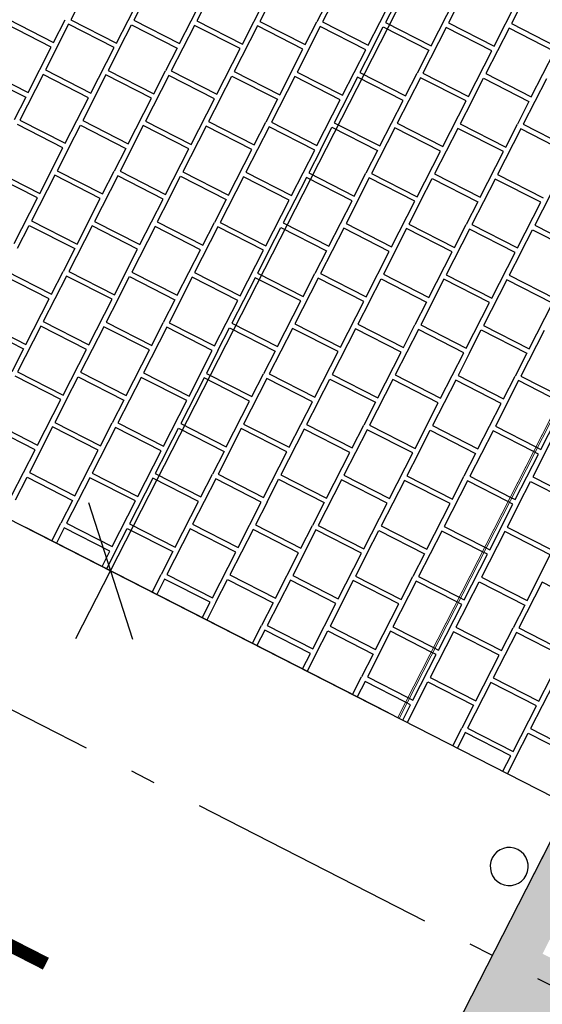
# Model space of a CAD drawing. Header units: millimetres. Extents: x 91549 to 157794, y 81579 to 142563.
# Tile 87 of 112: x 131601 to 132633, y 118561 to 120504. Entities that reach past the tile are written whole.
import ezdxf
from ezdxf.enums import TextEntityAlignment as Align

# ---------------------------------------------------------------- set-up
doc = ezdxf.new("R2010")
doc.units = ezdxf.units.MM
doc.header["$LTSCALE"] = 0.5
doc.header["$MEASUREMENT"] = 0
doc.linetypes.add('Akselinje', pattern=[1500, 1000, -200, 100, -200])
doc.linetypes.add('PLINE', pattern=[0])
for name, color, linetype in [('0(Nye konstruksjoner)', 7, 'Continuous'), ('23-- Yttervegger (Skravur)(Nye konstruksjoner)', 7, 'Continuous'), ('761- Veger (kjøreveger_ sykkel- og gangveier mv) (Skravur)(Nye konstruksjoner)', 7, 'Continuous'), ('761- Veger (kjøreveger_ sykkel- og gangveier mv)(Nye konstruksjoner)', 7, 'Continuous'), ('82-- Modullinjer(Nye konstruksjoner)', 7, 'Continuous'), ('842-M___1_100 Målsetting bygning(Nye konstruksjoner)', 7, 'Continuous'), ('862- M___BTA(Nye konstruksjoner)', 7, 'Continuous'), ('862- M___BTA(Polylinje)(Nye konstruksjoner)', 7, 'Continuous'), ('862- M___BTA(Tekst)(Nye konstruksjoner)', 7, 'Continuous'), ('862- M___Nettoareal(Nye konstruksjoner)', 7, 'Continuous'), ('862- M___Nettoareal(Tekst)(Nye konstruksjoner)', 7, 'Continuous'), ('878- Annen overflate_visuell informasjon(Nye konstruksjoner)', 7, 'Continuous')]:
    doc.layers.add(name, color=color, linetype=linetype)
doc.layers.add('235- Utvendig kledning og overflate(Nye konstruksjoner)', color=7, linetype='Continuous', lineweight=0)
doc.layers.add('256- Faste himlinger og overflatebehandling(Nye konstruksjoner)', color=7, linetype='Continuous', lineweight=0)
doc.styles.add('GENERATED_STYLE_1', font='arial.ttf')
doc.styles.add('GENERATED_STYLE_2', font='arial.ttf')
doc.dimstyles.new('GENERATED_STYLE__3', dxfattribs={"dimtxt": 200, "dimasz": 190, "dimexe": 0.18, "dimexo": 0.0625, "dimgap": 0, "dimtad": 1, "dimdec": 0, "dimzin": 0, "dimdsep": 46, "dimtxsty": 'GENERATED_STYLE_1', "dimblk": 'ARROWHEAD_6', "dimblk1": 'ARROWHEAD_6', "dimblk2": 'ARROWHEAD_6', "dimcen": 0.09, "dimse1": 1, "dimse2": 1, "dimclrd": 256, "dimclre": 256, "dimclrt": 256, "dimadec": 1, "dimazin": 0, "dimtfac": 1, "dimtdec": 4, "dimtmove": 0, "dimatfit": 3, "dimfxl": 1, "dimtolj": 1, "dimtzin": 0, "dimarcsym": 0})
doc.dimstyles.new('GENERATED_STYLE__5', dxfattribs={"dimtxt": 200, "dimasz": 190, "dimexe": 0.18, "dimexo": 4000, "dimgap": 0, "dimtad": 1, "dimdec": 0, "dimzin": 0, "dimdsep": 46, "dimtxsty": 'GENERATED_STYLE_1', "dimblk": 'ARROWHEAD_6', "dimblk1": 'ARROWHEAD_6', "dimblk2": 'ARROWHEAD_6', "dimcen": 0.09, "dimclrd": 256, "dimclre": 256, "dimclrt": 256, "dimadec": 1, "dimazin": 0, "dimtfac": 1, "dimtdec": 4, "dimtmove": 0, "dimatfit": 3, "dimfxl": 1, "dimtolj": 1, "dimtzin": 0, "dimarcsym": 0})

# ---------------------------------------------------------------- blocks, each defined once
blk = doc.blocks.new('BTA 1. etasje__1_1', base_point=(120149.4, 96764.3))
at = {"layer": '862- M___BTA(Polylinje)(Nye konstruksjoner)', "linetype": 'PLINE', "flags": 128}
blk.add_lwpolyline([(132685.9, 118954.4), (122648.8, 99303.3), (131791.3, 94633.6), (144239.2, 119004.7), (136610.6, 122901.1), (135034.1, 119814.4), (136548, 119041.1), (135713.8, 117407.8)], close=True, dxfattribs=at)
at = {"layer": '862- M___BTA(Tekst)(Nye konstruksjoner)', "style": 'GENERATED_STYLE_1'}
for tag, height, p in [('DUMMY_862', 200, (120572.4, 97678.9)), ('ROOM_NAME', 250, (120922.2, 97443.1)), ('DUMMY_861', 250, (120006.2, 95706.8))]:
    blk.add_attdef(tag, text='', height=height, rotation=242.9436, dxfattribs=at).set_placement(p, align=Align.TOP_LEFT)
blk = doc.blocks.new('Leilighet 1_101_14_1', base_point=(132842.5, 119904.3))
at = {"layer": '862- M___Nettoareal(Tekst)(Nye konstruksjoner)', "style": 'GENERATED_STYLE_1'}
for tag, height, p in [('DUMMY_862', 150, (131389.7, 118862)), ('ROOM_NAME', 200, (131669.6, 118673.3)), ('DUMMY_861', 200, (131100.8, 117605.4))]:
    blk.add_attdef(tag, text='', height=height, rotation=242.9436, dxfattribs=at).set_placement(p, align=Align.TOP_LEFT)
blk = doc.blocks.new('*X32', base_point=(-1071196.2, -15782375.2))
at = {"layer": '761- Veger (kjøreveger_ sykkel- og gangveier mv) (Skravur)(Nye konstruksjoner)', "linetype": 'PLINE'}
for p, q in [((131748.6, 120594.2), (131702.7, 120504.3)), ((131872.8, 120593.2), (131826.9, 120503.2)), ((131997, 120592.1), (131951.1, 120502.1)), ((132245.4, 120590), (132199.5, 120500)), ((132369.6, 120588.9), (132323.7, 120498.9)), ((132493.9, 120587.8), (132447.9, 120497.9)), ((131792.6, 120458.3), (131838.5, 120548.3)), ((131916.8, 120457.3), (131962.8, 120547.2)), ((132041, 120456.2), (132087, 120546.2)), ((132098.3, 120546.1), (132075.3, 120501.1)), ((132211.2, 120545.1), (132188.2, 120500.1)), ((132289.4, 120454.1), (132335.4, 120544)), ((132413.7, 120453), (132459.6, 120543)), ((132537.9, 120451.9), (132583.8, 120541.9)), ((132595.1, 120541.8), (132572.1, 120496.8)), ((131578.5, 120505.3), (131668.4, 120459.4)), ((131668.4, 120459.4), (131691.4, 120504.4)), ((131702.7, 120504.3), (131792.6, 120458.3)), ((131826.9, 120503.2), (131916.8, 120457.3)), ((131951.1, 120502.1), (132041, 120456.2)), ((132075.3, 120501.1), (132165.2, 120455.1)), ((132165.2, 120455.1), (132188.2, 120500.1)), ((132199.5, 120500), (132289.4, 120454.1)), ((132323.7, 120498.9), (132413.7, 120453)), ((131663.8, 120450.4), (131573.9, 120496.3)), ((131698.1, 120495.3), (131652.1, 120405.3)), ((131788, 120449.3), (131698.1, 120495.3)), ((131799.3, 120449.2), (131822.3, 120494.2)), ((131822.3, 120494.2), (131912.2, 120448.3)), ((131946.5, 120493.2), (131900.5, 120403.2)), ((132036.4, 120447.2), (131946.5, 120493.2)), ((132070.7, 120492.1), (132024.8, 120402.1)), ((132160.6, 120446.1), (132070.7, 120492.1)), ((132194.9, 120491), (132149, 120401.1)), ((132284.8, 120445.1), (132194.9, 120491)), ((132296.1, 120445), (132319.1, 120490)), ((132319.1, 120490), (132409.1, 120444)), ((132443.3, 120488.9), (132397.4, 120398.9)), ((132533.3, 120442.9), (132443.3, 120488.9)), ((132447.9, 120497.9), (132537.9, 120451.9)), ((132567.5, 120487.8), (132521.6, 120397.9)), ((132657.5, 120441.9), (132567.5, 120487.8)), ((132572.1, 120496.8), (132662.1, 120450.9)), ((131617.9, 120360.5), (131663.8, 120450.4)), ((131742.1, 120359.4), (131788, 120449.3)), ((131799.3, 120449.2), (131776.3, 120404.3)), ((131912.2, 120448.3), (131889.3, 120403.3)), ((131990.5, 120357.3), (132036.4, 120447.2)), ((132114.7, 120356.2), (132160.6, 120446.1)), ((132238.9, 120355.1), (132284.8, 120445.1)), ((132296.1, 120445), (132273.2, 120400)), ((132409.1, 120444), (132386.1, 120399)), ((132487.3, 120353), (132533.3, 120442.9)), ((132611.5, 120351.9), (132657.5, 120441.9)), ((131527.9, 120406.4), (131617.9, 120360.5)), ((131652.1, 120405.3), (131742.1, 120359.4)), ((131776.3, 120404.3), (131866.3, 120358.3)), ((131866.3, 120358.3), (131889.3, 120403.3)), ((131900.5, 120403.2), (131990.5, 120357.3)), ((132024.8, 120402.1), (132114.7, 120356.2)), ((132149, 120401.1), (132238.9, 120355.1)), ((131523.3, 120397.4), (131613.3, 120351.5)), ((131647.5, 120396.3), (131601.6, 120306.4)), ((131737.5, 120350.4), (131647.5, 120396.3)), ((131771.7, 120395.3), (131725.8, 120305.3)), ((131861.7, 120349.3), (131771.7, 120395.3)), ((131895.9, 120394.2), (131850, 120304.3)), ((131985.9, 120348.3), (131895.9, 120394.2)), ((131997.2, 120348.2), (132020.2, 120393.1)), ((132020.2, 120393.1), (132110.1, 120347.2)), ((132144.4, 120392.1), (132098.4, 120302.1)), ((132234.3, 120346.1), (132144.4, 120392.1)), ((132268.6, 120391), (132222.6, 120301.1)), ((132358.5, 120345.1), (132268.6, 120391)), ((132273.2, 120400), (132363.1, 120354.1)), ((132392.8, 120389.9), (132346.8, 120300)), ((132363.1, 120354.1), (132386.1, 120399)), ((132482.7, 120344), (132392.8, 120389.9)), ((132397.4, 120398.9), (132487.3, 120353)), ((132494, 120343.9), (132517, 120388.9)), ((132517, 120388.9), (132606.9, 120342.9)), ((132521.6, 120397.9), (132611.5, 120351.9)), ((132641.2, 120387.8), (132595.3, 120297.9)), ((131613.3, 120351.5), (131590.3, 120306.5)), ((131691.5, 120260.5), (131737.5, 120350.4)), ((131815.7, 120259.4), (131861.7, 120349.3)), ((131940, 120258.3), (131985.9, 120348.3)), ((131997.2, 120348.2), (131974.2, 120303.2)), ((132110.1, 120347.2), (132087.1, 120302.2)), ((132188.4, 120256.2), (132234.3, 120346.1)), ((132312.6, 120255.1), (132358.5, 120345.1)), ((132436.8, 120254.1), (132482.7, 120344)), ((132494, 120343.9), (132471.1, 120298.9)), ((132606.9, 120342.9), (132584, 120298)), ((131601.6, 120306.4), (131691.5, 120260.5)), ((131725.8, 120305.3), (131815.7, 120259.4)), ((131850, 120304.3), (131940, 120258.3)), ((131686.9, 120251.5), (131597, 120297.4)), ((131698.2, 120251.4), (131721.2, 120296.3)), ((131721.2, 120296.3), (131811.2, 120250.4)), ((131845.4, 120295.3), (131799.5, 120205.3)), ((131935.4, 120249.3), (131845.4, 120295.3)), ((131969.6, 120294.2), (131923.7, 120204.3)), ((132059.6, 120248.3), (131969.6, 120294.2)), ((131974.2, 120303.2), (132064.2, 120257.3)), ((132093.8, 120293.1), (132047.9, 120203.2)), ((132064.2, 120257.3), (132087.1, 120302.2)), ((132183.8, 120247.2), (132093.8, 120293.1)), ((132098.4, 120302.1), (132188.4, 120256.2)), ((132195.1, 120247.1), (132218, 120292.1)), ((132218, 120292.1), (132308, 120246.1)), ((132222.6, 120301.1), (132312.6, 120255.1)), ((132342.2, 120291), (132296.3, 120201.1)), ((132432.2, 120245.1), (132342.2, 120291)), ((132346.8, 120300), (132436.8, 120254.1)), ((132466.5, 120289.9), (132420.5, 120200)), ((132556.4, 120244), (132466.5, 120289.9)), ((132471.1, 120298.9), (132561, 120253)), ((132590.7, 120288.9), (132544.7, 120198.9)), ((132561, 120253), (132584, 120298)), ((132680.6, 120242.9), (132590.7, 120288.9)), ((132595.3, 120297.9), (132685.2, 120251.9)), ((131641, 120161.5), (131686.9, 120251.5)), ((131698.2, 120251.4), (131675.3, 120206.4)), ((131811.2, 120250.4), (131788.2, 120205.4)), ((131889.4, 120159.4), (131935.4, 120249.3)), ((132013.6, 120158.3), (132059.6, 120248.3)), ((132137.8, 120157.2), (132183.8, 120247.2)), ((132195.1, 120247.1), (132172.1, 120202.1)), ((132308, 120246.1), (132285, 120201.2)), ((132386.3, 120155.1), (132432.2, 120245.1)), ((132510.5, 120154.1), (132556.4, 120244)), ((131551.1, 120207.5), (131641, 120161.5)), ((131636.4, 120152.5), (131546.5, 120198.5)), ((131670.7, 120197.4), (131624.7, 120107.4)), ((131760.6, 120151.5), (131670.7, 120197.4)), ((131675.3, 120206.4), (131765.2, 120160.4)), ((131794.9, 120196.3), (131748.9, 120106.4)), ((131765.2, 120160.4), (131788.2, 120205.4)), ((131884.8, 120150.4), (131794.9, 120196.3)), ((131799.5, 120205.3), (131889.4, 120159.4)), ((131896.1, 120150.3), (131919.1, 120195.3)), ((131919.1, 120195.3), (132009, 120149.3)), ((131923.7, 120204.3), (132013.6, 120158.3)), ((132043.3, 120194.2), (131997.4, 120104.3)), ((132133.2, 120148.3), (132043.3, 120194.2)), ((132047.9, 120203.2), (132137.8, 120157.2)), ((132167.5, 120193.1), (132121.6, 120103.2)), ((132257.5, 120147.2), (132167.5, 120193.1)), ((132172.1, 120202.1), (132262, 120156.2)), ((132291.7, 120192.1), (132245.8, 120102.1)), ((132262, 120156.2), (132285, 120201.2)), ((132381.7, 120146.1), (132291.7, 120192.1)), ((132296.3, 120201.1), (132386.3, 120155.1)), ((132393, 120146), (132415.9, 120191)), ((132415.9, 120191), (132505.9, 120145.1)), ((132420.5, 120200), (132510.5, 120154.1)), ((132540.1, 120189.9), (132494.2, 120100)), ((132630.1, 120144), (132540.1, 120189.9)), ((132544.7, 120198.9), (132634.7, 120153)), ((132664.3, 120188.9), (132618.4, 120098.9)), ((131590.5, 120062.6), (131636.4, 120152.5)), ((131714.7, 120061.5), (131760.6, 120151.5)), ((131838.9, 120060.4), (131884.8, 120150.4)), ((131896.1, 120150.3), (131873.1, 120105.3)), ((132009, 120149.3), (131986.1, 120104.3)), ((132087.3, 120058.3), (132133.2, 120148.3)), ((132211.5, 120057.2), (132257.5, 120147.2)), ((132335.7, 120056.2), (132381.7, 120146.1)), ((132393, 120146), (132370, 120101.1)), ((132505.9, 120145.1), (132482.9, 120100.1)), ((132584.1, 120054), (132630.1, 120144)), ((131597.2, 120053.5), (131620.1, 120098.5)), ((131620.1, 120098.5), (131710.1, 120052.5)), ((131624.7, 120107.4), (131714.7, 120061.5)), ((131744.3, 120097.4), (131698.4, 120007.4)), ((131834.3, 120051.4), (131744.3, 120097.4)), ((131748.9, 120106.4), (131838.9, 120060.4)), ((131868.6, 120096.3), (131822.6, 120006.4)), ((131958.5, 120050.4), (131868.6, 120096.3)), ((131873.1, 120105.3), (131963.1, 120059.4)), ((131992.8, 120095.3), (131946.8, 120005.3)), ((131963.1, 120059.4), (131986.1, 120104.3)), ((132082.7, 120049.3), (131992.8, 120095.3)), ((131997.4, 120104.3), (132087.3, 120058.3)), ((132094, 120049.2), (132117, 120094.2)), ((132117, 120094.2), (132206.9, 120048.2)), ((132121.6, 120103.2), (132211.5, 120057.2)), ((132241.2, 120093.1), (132195.2, 120003.2)), ((132331.1, 120047.2), (132241.2, 120093.1)), ((132245.8, 120102.1), (132335.7, 120056.2)), ((132365.4, 120092.1), (132319.4, 120002.1)), ((132455.3, 120046.1), (132365.4, 120092.1)), ((132370, 120101.1), (132459.9, 120055.1)), ((132489.6, 120091), (132443.7, 120001)), ((132459.9, 120055.1), (132482.9, 120100.1)), ((132579.5, 120045.1), (132489.6, 120091)), ((132494.2, 120100), (132584.1, 120054)), ((132590.8, 120045), (132613.8, 120089.9)), ((132613.8, 120089.9), (132703.8, 120044)), ((132618.4, 120098.9), (132708.3, 120053)), ((131710.1, 120052.5), (131687.1, 120007.5)), ((131788.3, 119961.5), (131834.3, 120051.4)), ((131912.6, 119960.4), (131958.5, 120050.4)), ((132036.8, 119959.4), (132082.7, 120049.3)), ((132094, 120049.2), (132071, 120004.2)), ((132206.9, 120048.2), (132183.9, 120003.3)), ((132285.2, 119957.2), (132331.1, 120047.2)), ((132409.4, 119956.2), (132455.3, 120046.1)), ((132533.6, 119955.1), (132579.5, 120045.1)), ((132590.8, 120045), (132567.9, 120000)), ((131659.5, 119953.6), (131569.6, 119999.5)), ((131574.2, 120008.5), (131664.1, 119962.6)), ((131693.8, 119998.4), (131647.9, 119908.5)), ((131664.1, 119962.6), (131687.1, 120007.5)), ((131783.8, 119952.5), (131693.8, 119998.4)), ((131698.4, 120007.4), (131788.3, 119961.5)), ((131795, 119952.4), (131818, 119997.4)), ((131818, 119997.4), (131908, 119951.4)), ((131822.6, 120006.4), (131912.6, 119960.4)), ((131942.2, 119996.3), (131896.3, 119906.4)), ((132032.2, 119950.4), (131942.2, 119996.3)), ((131946.8, 120005.3), (132036.8, 119959.4)), ((132066.4, 119995.2), (132020.5, 119905.3)), ((132156.4, 119949.3), (132066.4, 119995.2)), ((132071, 120004.2), (132161, 119958.3)), ((132190.6, 119994.2), (132144.7, 119904.2)), ((132161, 119958.3), (132183.9, 120003.3)), ((132280.6, 119948.2), (132190.6, 119994.2)), ((132195.2, 120003.2), (132285.2, 119957.2)), ((132291.9, 119948.1), (132314.9, 119993.1)), ((132314.9, 119993.1), (132404.8, 119947.2)), ((132319.4, 120002.1), (132409.4, 119956.2)), ((132443.7, 120001), (132533.6, 119955.1)), ((132567.9, 120000), (132657.8, 119954)), ((132439.1, 119992.1), (132393.1, 119902.1)), ((132529, 119946.1), (132439.1, 119992.1)), ((132563.3, 119991), (132517.3, 119901)), ((132653.2, 119945), (132563.3, 119991)), ((131613.6, 119863.6), (131659.5, 119953.6)), ((131737.8, 119862.6), (131783.8, 119952.5)), ((131795, 119952.4), (131772.1, 119907.4)), ((131908, 119951.4), (131885, 119906.5)), ((131986.2, 119860.4), (132032.2, 119950.4)), ((132110.4, 119859.4), (132156.4, 119949.3)), ((132234.6, 119858.3), (132280.6, 119948.2)), ((132291.9, 119948.1), (132268.9, 119903.2)), ((132404.8, 119947.2), (132381.8, 119902.2)), ((132483.1, 119856.2), (132529, 119946.1)), ((132607.3, 119855.1), (132653.2, 119945)), ((131519.1, 119900.6), (131609, 119854.6)), ((131523.7, 119909.6), (131613.6, 119863.6)), ((131643.3, 119899.5), (131597.3, 119809.6)), ((131733.2, 119853.6), (131643.3, 119899.5)), ((131647.9, 119908.5), (131737.8, 119862.6)), ((131767.5, 119898.4), (131721.5, 119808.5)), ((131857.4, 119852.5), (131767.5, 119898.4)), ((131772.1, 119907.4), (131862, 119861.5)), ((131891.7, 119897.4), (131845.7, 119807.4)), ((131862, 119861.5), (131885, 119906.5)), ((131981.6, 119851.4), (131891.7, 119897.4)), ((131896.3, 119906.4), (131986.2, 119860.4)), ((131992.9, 119851.3), (132015.9, 119896.3)), ((132015.9, 119896.3), (132105.8, 119850.4)), ((132020.5, 119905.3), (132110.4, 119859.4)), ((132144.7, 119904.2), (132234.6, 119858.3)), ((132268.9, 119903.2), (132358.9, 119857.2)), ((132358.9, 119857.2), (132381.8, 119902.2)), ((132393.1, 119902.1), (132483.1, 119856.2)), ((132517.3, 119901), (132607.3, 119855.1)), ((132140.1, 119895.2), (132094.2, 119805.3)), ((132230.1, 119849.3), (132140.1, 119895.2)), ((132264.3, 119894.2), (132218.4, 119804.2)), ((132354.3, 119848.2), (132264.3, 119894.2)), ((132388.5, 119893.1), (132342.6, 119803.2)), ((132478.5, 119847.2), (132388.5, 119893.1)), ((132489.8, 119847.1), (132512.7, 119892)), ((132512.7, 119892), (132602.7, 119846.1)), ((132636.9, 119891), (132591, 119801)), ((131609, 119854.6), (131586, 119809.7)), ((131687.3, 119763.6), (131733.2, 119853.6)), ((131811.5, 119762.6), (131857.4, 119852.5)), ((131935.7, 119761.5), (131981.6, 119851.4)), ((131992.9, 119851.3), (131970, 119806.4)), ((132105.8, 119850.4), (132082.9, 119805.4)), ((132184.1, 119759.4), (132230.1, 119849.3)), ((132308.3, 119758.3), (132354.3, 119848.2)), ((132432.5, 119757.2), (132478.5, 119847.2)), ((132489.8, 119847.1), (132466.8, 119802.1)), ((132602.7, 119846.1), (132579.7, 119801.1)), ((131682.7, 119754.6), (131592.7, 119800.6)), ((131597.3, 119809.6), (131687.3, 119763.6)), ((131694, 119754.5), (131716.9, 119799.5)), ((131716.9, 119799.5), (131806.9, 119753.6)), ((131721.5, 119808.5), (131811.5, 119762.6)), ((131841.2, 119798.4), (131795.2, 119708.5)), ((131931.1, 119752.5), (131841.2, 119798.4)), ((131845.7, 119807.4), (131935.7, 119761.5)), ((131970, 119806.4), (132059.9, 119760.4)), ((132059.9, 119760.4), (132082.9, 119805.4)), ((132094.2, 119805.3), (132184.1, 119759.4)), ((132218.4, 119804.2), (132308.3, 119758.3)), ((132342.6, 119803.2), (132432.5, 119757.2)), ((132466.8, 119802.1), (132556.7, 119756.2)), ((132556.7, 119756.2), (132579.7, 119801.1)), ((132591, 119801), (132671.1, 119760.1)), ((131965.4, 119797.4), (131919.4, 119707.4)), ((132055.3, 119751.4), (131965.4, 119797.4)), ((132089.6, 119796.3), (132043.6, 119706.4)), ((132179.5, 119750.4), (132089.6, 119796.3)), ((132190.8, 119750.3), (132213.8, 119795.2)), ((132213.8, 119795.2), (132303.7, 119749.3)), ((132338, 119794.2), (132292, 119704.2)), ((132427.9, 119748.2), (132338, 119794.2)), ((132462.2, 119793.1), (132416.3, 119703.2)), ((132552.1, 119747.2), (132462.2, 119793.1)), ((132586.4, 119792), (132540.5, 119702.1)), ((132666.5, 119751.1), (132586.4, 119792)), ((131636.7, 119664.7), (131682.7, 119754.6)), ((131694, 119754.5), (131671, 119709.6)), ((131806.9, 119753.6), (131783.9, 119708.6)), ((131885.2, 119662.5), (131931.1, 119752.5)), ((132009.4, 119661.5), (132055.3, 119751.4)), ((132133.6, 119660.4), (132179.5, 119750.4)), ((132190.8, 119750.3), (132167.8, 119705.3)), ((132303.7, 119749.3), (132280.8, 119704.3)), ((132382, 119658.3), (132427.9, 119748.2)), ((132506.2, 119657.2), (132552.1, 119747.2)), ((131632.1, 119655.7), (131542.2, 119701.6)), ((131546.8, 119710.6), (131636.7, 119664.7)), ((131671, 119709.6), (131760.9, 119663.6)), ((131760.9, 119663.6), (131783.9, 119708.6)), ((131795.2, 119708.5), (131885.2, 119662.5)), ((131919.4, 119707.4), (132009.4, 119661.5)), ((132043.6, 119706.4), (132133.6, 119660.4)), ((132167.8, 119705.3), (132257.8, 119659.3)), ((132257.8, 119659.3), (132280.8, 119704.3)), ((132292, 119704.2), (132382, 119658.3)), ((132416.3, 119703.2), (132506.2, 119657.2)), ((132540.5, 119702.1), (132620.6, 119661.2)), ((131666.4, 119700.6), (131620.5, 119610.6)), ((131756.4, 119654.6), (131666.4, 119700.6)), ((131790.6, 119699.5), (131744.7, 119609.5)), ((131880.6, 119653.5), (131790.6, 119699.5)), ((131891.9, 119653.5), (131914.8, 119698.4)), ((131914.8, 119698.4), (132004.8, 119652.5)), ((132039, 119697.4), (131993.1, 119607.4)), ((132129, 119651.4), (132039, 119697.4)), ((132163.2, 119696.3), (132117.3, 119606.3)), ((132253.2, 119650.4), (132163.2, 119696.3)), ((132287.5, 119695.2), (132241.5, 119605.3)), ((132377.4, 119649.3), (132287.5, 119695.2)), ((132388.7, 119649.2), (132411.7, 119694.2)), ((132411.7, 119694.2), (132501.6, 119648.2)), ((132535.9, 119693.1), (132489.9, 119603.2)), ((132616, 119652.2), (132535.9, 119693.1)), ((131586.2, 119565.7), (131632.1, 119655.7)), ((131710.4, 119564.7), (131756.4, 119654.6)), ((131834.6, 119563.6), (131880.6, 119653.5)), ((131891.9, 119653.5), (131868.9, 119608.5)), ((132004.8, 119652.5), (131981.8, 119607.5)), ((132083, 119561.5), (132129, 119651.4)), ((132207.2, 119560.4), (132253.2, 119650.4)), ((132331.5, 119559.3), (132377.4, 119649.3)), ((132388.7, 119649.2), (132365.7, 119604.2)), ((132501.6, 119648.2), (132478.6, 119603.3)), ((131620.5, 119610.6), (131710.4, 119564.7)), ((131744.7, 119609.5), (131834.6, 119563.6)), ((131868.9, 119608.5), (131958.8, 119562.5)), ((131958.8, 119562.5), (131981.8, 119607.5)), ((131993.1, 119607.4), (132083, 119561.5)), ((132117.3, 119606.3), (132207.2, 119560.4)), ((132241.5, 119605.3), (132331.5, 119559.3)), ((132365.7, 119604.2), (132455.7, 119558.3)), ((131592.9, 119556.6), (131615.9, 119601.6)), ((131615.9, 119601.6), (131705.8, 119555.7)), ((131740.1, 119600.5), (131694.1, 119510.6)), ((131830, 119554.6), (131740.1, 119600.5)), ((131864.3, 119599.5), (131818.3, 119509.5)), ((131954.2, 119553.5), (131864.3, 119599.5)), ((131988.5, 119598.4), (131942.6, 119508.5)), ((132078.4, 119552.5), (131988.5, 119598.4)), ((132089.7, 119552.4), (132112.7, 119597.4)), ((132112.7, 119597.4), (132202.7, 119551.4)), ((132236.9, 119596.3), (132191, 119506.3)), ((132326.9, 119550.3), (132236.9, 119596.3)), ((132361.1, 119595.2), (132315.2, 119505.3)), ((132451.1, 119549.3), (132361.1, 119595.2)), ((132485.3, 119594.2), (132439.4, 119504.2)), ((132455.7, 119558.3), (132478.6, 119603.3)), ((132565.4, 119553.2), (132485.3, 119594.2)), ((132489.9, 119603.2), (132570, 119562.2)), ((131705.8, 119555.7), (131682.8, 119510.7)), ((131784.1, 119464.7), (131830, 119554.6)), ((131908.3, 119463.6), (131954.2, 119553.5)), ((132032.5, 119462.5), (132078.4, 119552.5)), ((132089.7, 119552.4), (132066.8, 119507.4)), ((132202.7, 119551.4), (132179.7, 119506.4)), ((132280.9, 119460.4), (132326.9, 119550.3)), ((132405.1, 119459.3), (132451.1, 119549.3)), ((131665, 119475.8), (131682.8, 119510.7)), ((131694.1, 119510.6), (131784.1, 119464.7)), ((131818.3, 119509.5), (131908.3, 119463.6)), ((131942.6, 119508.5), (132032.5, 119462.5)), ((132066.8, 119507.4), (132156.7, 119461.5)), ((131689.5, 119501.6), (131674, 119471.2)), ((131779.5, 119455.7), (131689.5, 119501.6)), ((131790.8, 119455.6), (131813.8, 119500.5)), ((131813.8, 119500.5), (131903.7, 119454.6)), ((131938, 119499.5), (131892, 119409.5)), ((132027.9, 119453.5), (131938, 119499.5)), ((132062.2, 119498.4), (132016.2, 119408.5)), ((132152.1, 119452.5), (132062.2, 119498.4)), ((132186.4, 119497.3), (132140.4, 119407.4)), ((132156.7, 119461.5), (132179.7, 119506.4)), ((132276.3, 119451.4), (132186.4, 119497.3)), ((132191, 119506.3), (132280.9, 119460.4)), ((132287.6, 119451.3), (132310.6, 119496.3)), ((132310.6, 119496.3), (132400.5, 119450.3)), ((132315.2, 119505.3), (132405.1, 119459.3)), ((132434.8, 119495.2), (132388.9, 119405.3)), ((132514.9, 119454.3), (132434.8, 119495.2)), ((132439.4, 119504.2), (132519.5, 119463.3)), ((131764, 119425.3), (131779.5, 119455.7)), ((131790.8, 119455.6), (131773, 119420.7)), ((131903.7, 119454.6), (131880.7, 119409.6)), ((131982, 119363.6), (132027.9, 119453.5)), ((132106.2, 119362.5), (132152.1, 119452.5)), ((132230.4, 119361.5), (132276.3, 119451.4)), ((132287.6, 119451.3), (132264.6, 119406.3)), ((132400.5, 119450.3), (132377.6, 119405.4)), ((131862.9, 119374.7), (131880.7, 119409.6)), ((131887.4, 119400.5), (131871.9, 119370.2)), ((131977.4, 119354.6), (131887.4, 119400.5)), ((131892, 119409.5), (131982, 119363.6)), ((131988.7, 119354.5), (132011.6, 119399.5)), ((132011.6, 119399.5), (132101.6, 119353.5)), ((132016.2, 119408.5), (132106.2, 119362.5)), ((132135.8, 119398.4), (132089.9, 119308.5)), ((132225.8, 119352.5), (132135.8, 119398.4)), ((132140.4, 119407.4), (132230.4, 119361.5)), ((132260.1, 119397.3), (132214.1, 119307.4)), ((132350, 119351.4), (132260.1, 119397.3)), ((132264.6, 119406.3), (132354.6, 119360.4)), ((132384.3, 119396.3), (132338.3, 119306.3)), ((132354.6, 119360.4), (132377.6, 119405.4)), ((132464.4, 119355.4), (132384.3, 119396.3)), ((132388.9, 119405.3), (132469, 119364.4)), ((131961.9, 119324.2), (131977.4, 119354.6)), ((131988.7, 119354.5), (131970.8, 119319.6)), ((132101.6, 119353.5), (132078.6, 119308.6)), ((132179.9, 119262.5), (132225.8, 119352.5)), ((132304.1, 119261.5), (132350, 119351.4)), ((132060.8, 119273.7), (132078.6, 119308.6)), ((132085.3, 119299.5), (132069.8, 119269.1)), ((132175.3, 119253.5), (132085.3, 119299.5)), ((132089.9, 119308.5), (132179.9, 119262.5)), ((132186.5, 119253.4), (132209.5, 119298.4)), ((132209.5, 119298.4), (132299.5, 119252.5)), ((132214.1, 119307.4), (132304.1, 119261.5)), ((132333.7, 119297.3), (132287.8, 119207.4)), ((132413.8, 119256.4), (132333.7, 119297.3)), ((132338.3, 119306.3), (132418.4, 119265.4)), ((132159.7, 119223.1), (132175.3, 119253.5)), ((132186.5, 119253.4), (132168.7, 119218.5)), ((132299.5, 119252.5), (132276.5, 119207.5)), ((132258.7, 119172.6), (132276.5, 119207.5)), ((132283.2, 119198.4), (132267.7, 119168)), ((132363.3, 119157.5), (132283.2, 119198.4)), ((132287.8, 119207.4), (132367.9, 119166.5))]:
    blk.add_line(p, q, dxfattribs=at)
blk = doc.blocks.new('*X34', base_point=(-1071196.2, -15782375.2))
at = {"layer": '761- Veger (kjøreveger_ sykkel- og gangveier mv) (Skravur)(Nye konstruksjoner)', "linetype": 'PLINE'}
for p, q in [((132630.5, 119656.1), (132676.4, 119746.1)), ((132660.1, 119692), (132614.2, 119602.1)), ((132579.9, 119557.2), (132625.9, 119647.1)), ((132625.9, 119647.1), (132616, 119652.2)), ((132620.6, 119661.2), (132630.5, 119656.1)), ((132586.6, 119548.1), (132609.6, 119593.1)), ((132609.6, 119593.1), (132699.5, 119547.1)), ((132614.2, 119602.1), (132704.1, 119556.1)), ((132529.4, 119458.2), (132575.3, 119548.2)), ((132586.6, 119548.1), (132563.6, 119503.1)), ((132575.3, 119548.2), (132565.4, 119553.2)), ((132570, 119562.2), (132579.9, 119557.2)), ((132559, 119494.1), (132513.1, 119404.2)), ((132649, 119448.2), (132559, 119494.1)), ((132563.6, 119503.1), (132653.6, 119457.2)), ((132478.8, 119359.3), (132524.8, 119449.3)), ((132524.8, 119449.3), (132514.9, 119454.3)), ((132519.5, 119463.3), (132529.4, 119458.2)), ((132603.1, 119358.2), (132649, 119448.2)), ((132485.5, 119350.2), (132508.5, 119395.2)), ((132508.5, 119395.2), (132598.5, 119349.2)), ((132513.1, 119404.2), (132603.1, 119358.2)), ((132632.7, 119394.1), (132586.8, 119304.2)), ((132722.7, 119348.2), (132632.7, 119394.1)), ((132474.3, 119350.3), (132464.4, 119355.4)), ((132469, 119364.4), (132478.8, 119359.3)), ((132428.3, 119260.4), (132474.3, 119350.3)), ((132485.5, 119350.2), (132462.6, 119305.2)), ((132598.5, 119349.2), (132575.5, 119304.3)), ((132458, 119296.2), (132412, 119206.3)), ((132547.9, 119250.3), (132458, 119296.2)), ((132462.6, 119305.2), (132552.5, 119259.3)), ((132582.2, 119295.2), (132536.2, 119205.2)), ((132552.5, 119259.3), (132575.5, 119304.3)), ((132672.1, 119249.2), (132582.2, 119295.2)), ((132586.8, 119304.2), (132676.7, 119258.2)), ((132423.7, 119251.4), (132413.8, 119256.4)), ((132418.4, 119265.4), (132428.3, 119260.4)), ((132377.8, 119161.4), (132423.7, 119251.4)), ((132502, 119160.4), (132547.9, 119250.3)), ((132626.2, 119159.3), (132672.1, 119249.2)), ((132384.5, 119152.3), (132407.4, 119197.3)), ((132407.4, 119197.3), (132497.4, 119151.4)), ((132412, 119206.3), (132502, 119160.4)), ((132531.7, 119196.2), (132485.7, 119106.3)), ((132621.6, 119150.3), (132531.7, 119196.2)), ((132536.2, 119205.2), (132626.2, 119159.3)), ((132655.9, 119195.2), (132609.9, 119105.2)), ((132373.2, 119152.4), (132363.3, 119157.5)), ((132367.9, 119166.5), (132377.8, 119161.4)), ((132357.7, 119122), (132373.2, 119152.4)), ((132384.5, 119152.3), (132366.7, 119117.5)), ((132497.4, 119151.4), (132474.4, 119106.4)), ((132575.7, 119060.4), (132621.6, 119150.3)), ((132456.6, 119071.5), (132474.4, 119106.4)), ((132485.7, 119106.3), (132575.7, 119060.4)), ((132609.9, 119105.2), (132699.9, 119059.3)), ((132481.1, 119097.3), (132465.6, 119066.9)), ((132571.1, 119051.4), (132481.1, 119097.3)), ((132582.4, 119051.3), (132605.3, 119096.2)), ((132605.3, 119096.2), (132695.3, 119050.3)), ((132555.5, 119021), (132571.1, 119051.4)), ((132582.4, 119051.3), (132564.5, 119016.4))]:
    blk.add_line(p, q, dxfattribs=at)
blk = doc.blocks.new('Standard grid marker[49]_1', base_point=(129773.7, 120067.9))
at = {"layer": '82-- Modullinjer(Nye konstruksjoner)', "linetype": 'Akselinje'}
blk.add_line((129951.8, 119977), (149157.6, 110167.3), dxfattribs=at)
at = {"layer": '82-- Modullinjer(Nye konstruksjoner)', "style": 'GENERATED_STYLE_2'}
blk.add_attdef('AC_MarkerText_1', text='', height=350, rotation=242.9436, dxfattribs=at).set_placement((150008.1, 109652.9), align=Align.TOP_CENTER)
blk = doc.blocks.new('Nedløp kompleks[90]_1', base_point=(132579, 118827.5))
at = {"layer": '0(Nye konstruksjoner)', "linetype": 'PLINE', "flags": 128}
blk.add_lwpolyline([(132550.8, 118799.8, 1), (132584.9, 118866.5, 1)], format="xyb", close=True, dxfattribs=at)
blk = doc.blocks.new('*D258', base_point=(-1071196.2, -15782375.2))
at = {"layer": '842-M___1_100 Målsetting bygning(Nye konstruksjoner)', "linetype": 'PLINE'}
for p, q in [((150694.8, 115595.1), (150607.7, 115864.2)), ((150719.5, 115863.2), (150651.2, 115729.6)), ((150484.2, 115814.9), (150818.2, 115644.4)), ((150651.2, 115729.6), (138203.3, 91358.6)), ((138159.8, 91493.1), (138246.9, 91224.1)), ((138036.4, 91443.9), (138370.3, 91273.3)), ((138203.3, 91358.6), (138135.1, 91225))]:
    blk.add_line(p, q, dxfattribs=at)
at = {"layer": '842-M___1_100 Målsetting bygning(Nye konstruksjoner)', "insert": (144653.7, 103899.5), "char_height": 200, "attachment_point": 7, "rotation": 242.9436, "style": 'GENERATED_STYLE_1'}
blk.add_mtext('\\A1;{\\pql;\\fArial|b0|i0|c0|p0;\\W1.000000;27\xa0366}', dxfattribs=at)
blk = doc.blocks.new('ARROWHEAD_6')
at = {"linetype": 'Continuous'}
for p, q in [((-0.5, -0.5), (0.5, 0.5)), ((0, 0), (-1, 0))]:
    blk.add_line(p, q, dxfattribs=at)
blk = doc.blocks.new('*D272', base_point=(-1071196.2, -15782375.2))
at = {"layer": '842-M___1_100 Målsetting bygning(Nye konstruksjoner)', "linetype": 'PLINE'}
for p, q in [((133552.9, 122666.3), (133465.7, 122935.4)), ((133509.3, 122800.8), (133577.5, 122934.4)), ((133720.1, 122693.2), (133342.3, 122886.1)), ((131780.8, 119416.7), (133509.3, 122800.8)), ((131737.2, 119551.2), (131824.4, 119282.1)), ((132329.7, 119136.3), (131613.8, 119502)), ((131712.6, 119283.1), (131780.8, 119416.7))]:
    blk.add_line(p, q, dxfattribs=at)
at = {"layer": '842-M___1_100 Målsetting bygning(Nye konstruksjoner)', "insert": (132836.8, 121396.2), "char_height": 200, "attachment_point": 7, "rotation": 242.9436, "style": 'GENERATED_STYLE_1'}
blk.add_mtext('\\A1;{\\pql;\\fArial|b0|i0|c0|p0;\\W1.000000;3\xa0800}', dxfattribs=at)

msp = doc.modelspace()

# ---------------------------------------------------------------- hatches: boundary and pattern name
at = {"layer": '23-- Yttervegger (Skravur)(Nye konstruksjoner)', "linetype": 'Continuous'}
for points in [[(132212.8, 118028.2), (132229.7, 118019.5), (132694.2, 118928.8), (132677.3, 118937.5)], [(132677.8, 118896.8), (132229.7, 118019.5), (132261.8, 118003.2), (132709.9, 118880.4)], [(132699.4, 118859.9), (132261.8, 118003.2), (132282.3, 117992.7), (132719.9, 118849.4)], [(132282.3, 117992.7), (132290.3, 117988.6), (132723.8, 118837.3), (132715.8, 118841.4)], [(132633.7, 118661), (132290.3, 117988.6), (132334.8, 117965.9), (132416.8, 117924), (132466.6, 117898.5), (132810.1, 118570.9)]]:
    msp.add_hatch(color=256, dxfattribs=at).paths.add_polyline_path(points)

# ---------------------------------------------------------------- linework, layer by layer
at = {"layer": '235- Utvendig kledning og overflate(Nye konstruksjoner)', "linetype": 'PLINE', "flags": 128}
msp.add_lwpolyline([(132685.9, 118954.4), (132212.8, 118028.2)], dxfattribs=at)
at = {"layer": '256- Faste himlinger og overflatebehandling(Nye konstruksjoner)', "linetype": 'PLINE', "flags": 128}
for points in [[(132347.8, 119127.1), (125579.5, 122584.1)], [(134076.3, 122511.2), (132347.8, 119127.1)], [(134079.4, 122509.6), (132350.9, 119125.5)], [(132347.8, 119127.1), (133621.4, 121620.7)], [(132347.8, 119127.1), (132350.9, 119125.5)], [(133487.4, 118545), (132347.8, 119127.1)]]:
    msp.add_lwpolyline(points, dxfattribs=at)
at = {"layer": '878- Annen overflate_visuell informasjon(Nye konstruksjoner)', "linetype": 'PLINE', "flags": 128}
msp.add_lwpolyline([(132685.9, 118954.4), (116789.4, 127073.8)], dxfattribs=at)

# ---------------------------------------------------------------- block references
at = {"layer": '0(Nye konstruksjoner)', "linetype": 'PLINE'}
msp.add_blockref('Nedløp kompleks[90]_1', (132579, 118827.5), dxfattribs=at)
at = {"layer": '761- Veger (kjøreveger_ sykkel- og gangveier mv)(Nye konstruksjoner)', "linetype": 'PLINE'}
for name in ['*X32', '*X34']:
    msp.add_blockref(name, (-1071196.2, -15782375.2), dxfattribs=at)
at = {"layer": '82-- Modullinjer(Nye konstruksjoner)', "linetype": 'PLINE'}
msp.add_blockref('Standard grid marker[49]_1', (129773.7, 120067.9), dxfattribs=at)
at = {"layer": '862- M___BTA(Nye konstruksjoner)', "linetype": 'Continuous'}
msp.add_blockref('BTA 1. etasje__1_1', (120149.4, 96764.3), dxfattribs=at)
at = {"layer": '862- M___Nettoareal(Nye konstruksjoner)', "linetype": 'Continuous'}
ref = msp.add_blockref('Leilighet 1_101_14_1', (132842.5, 119904.3), dxfattribs=at)
ref.add_attrib('ROOM_NAME', 'Leilighet 1', dxfattribs={"layer": '862- M___Nettoareal(Tekst)(Nye konstruksjoner)', "color": 7, "height": 200, "rotation": 242.9436, "style": 'GENERATED_STYLE_1'}).set_placement((131669.6, 118673.3), align=Align.TOP_LEFT)

# ---------------------------------------------------------------- dimensions: what is measured, and where the dimension line sits
at = {"layer": '842-M___1_100 Målsetting bygning(Nye konstruksjoner)', "linetype": 'Continuous'}
for base, p1, p2, angle, dimstyle, picture, middle in [((133509.3, 122800.8), (132685.9, 118954.4), (134076.3, 122511.2), 62.9436, 'GENERATED_STYLE__5', '*D272', (132769.8, 121045.2)), ((138203.3, 91358.6), (144239.2, 119004.7), (131791.3, 94633.6), 242.9436, 'GENERATED_STYLE__3', '*D258', (144552.1, 103480.7))]:
    dim = msp.add_linear_dim(base=base, p1=p1, p2=p2, angle=angle, dimstyle=dimstyle, dxfattribs=at)
    dim.commit()
    dim.dimension.update_dxf_attribs({"geometry": picture, "text_midpoint": middle, "dimtype": 160, "text_rotation": 242.9436})

doc.saveas('drawing.dxf')
